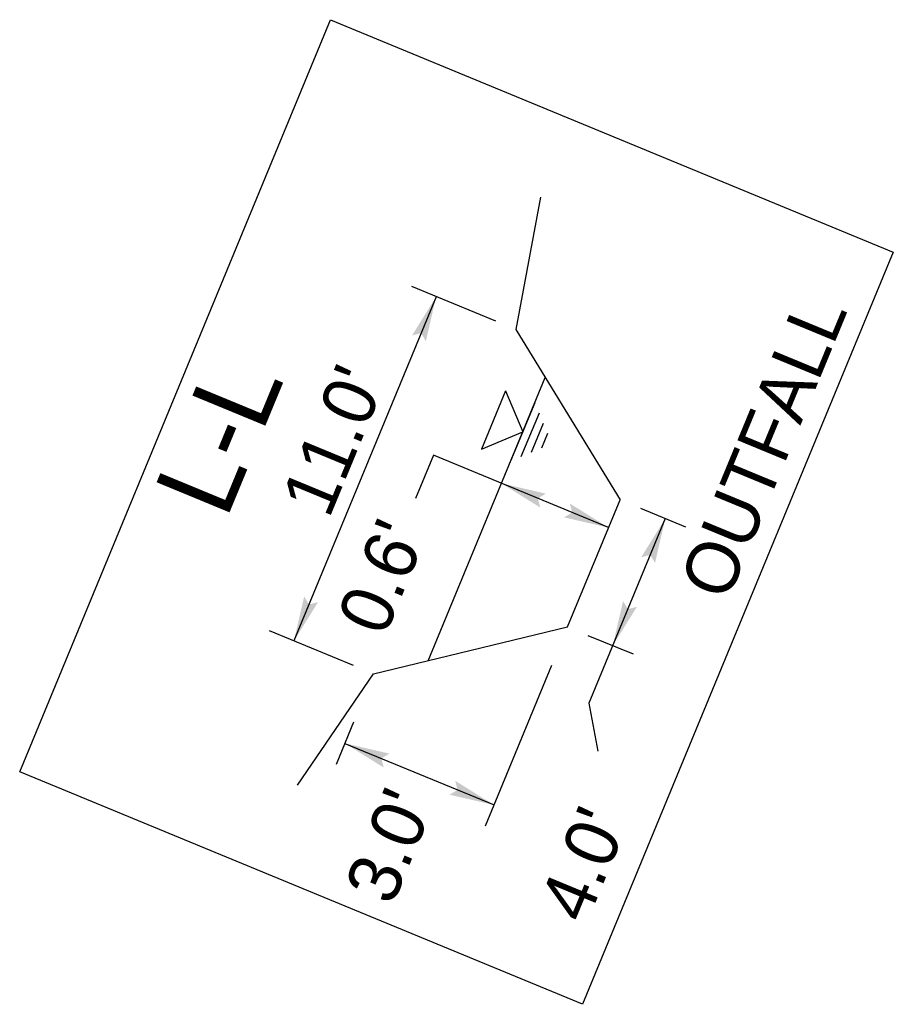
# Model space of a CAD drawing. Extents: x 1160024 to 2574774, y 200346 to 1150377.
# Tile 90 of 118: x 2483652 to 2483735, y 367918 to 368011. Entities that reach past the tile are written whole.
import ezdxf
from ezdxf.enums import TextEntityAlignment as Align

# ---------------------------------------------------------------- set-up
doc = ezdxf.new("R2010")
doc.units = 0
doc.header["$MEASUREMENT"] = 0
doc.layers.add('Exist Plan Preparation Drainage Notes Label', color=31, linetype='Continuous', lineweight=30)
doc.styles.add('Style-GEOMETRICFUTURA_211_M_L', font='GEOMETRICFUTURA_211_M_L.shx')

# ---------------------------------------------------------------- blocks, each defined once
blk = doc.blocks.new('EXIST WATER SURFACE_3')
at = {"layer": 'Exist Plan Preparation Drainage Notes Label'}
for p, q in [((4, 4), (-4, 4)), ((-4, 4), (0, 0)), ((4, 4), (0, 0)), ((4, 0), (-4, 0)), ((3, -1), (-3, -1)), ((2, -2), (-2, -2)), ((1, -3), (-1, -3))]:
    blk.add_line(p, q, dxfattribs=at)
blk.add_point((0, 0), dxfattribs=at)
blk = doc.blocks.new('PROP TERMINATOR ARROW_30')
at = {"layer": 'Exist Plan Preparation Drainage Notes Label'}
blk.add_solid([(-5.71, 0.95), (0, 0), (-5, 0), (-5.71, -0.95)], dxfattribs=at)
blk = doc.blocks.new('PROP TERMINATOR ARROW_31')
at = {"layer": 'Exist Plan Preparation Drainage Notes Label'}
blk.add_solid([(-5.71, 0.95), (0, 0), (-5, 0), (-5.71, -0.95)], dxfattribs=at)
blk = doc.blocks.new('PROP TERMINATOR ARROW_32')
at = {"layer": 'Exist Plan Preparation Drainage Notes Label', "extrusion": (0, 0, -1)}
blk.add_solid([(5.71, 0.95), (0, 0), (5, 0), (5.71, -0.95)], dxfattribs=at)
blk = doc.blocks.new('PROP TERMINATOR ARROW_33')
at = {"layer": 'Exist Plan Preparation Drainage Notes Label', "extrusion": (0, 0, -1)}
blk.add_solid([(5.71, 0.95), (0, 0), (5, 0), (5.71, -0.95)], dxfattribs=at)
blk = doc.blocks.new('PROP TERMINATOR ARROW_34')
at = {"layer": 'Exist Plan Preparation Drainage Notes Label', "extrusion": (0, 0, -1)}
blk.add_solid([(5.71, 0.95), (0, 0), (5, 0), (5.71, -0.95)], dxfattribs=at)
blk = doc.blocks.new('PROP TERMINATOR ARROW_35')
at = {"layer": 'Exist Plan Preparation Drainage Notes Label'}
blk.add_solid([(-5.71, 0.95), (0, 0), (-5, 0), (-5.71, -0.95)], dxfattribs=at)
blk = doc.blocks.new('PROP TERMINATOR ARROW_36')
at = {"layer": 'Exist Plan Preparation Drainage Notes Label', "extrusion": (0, 0, -1)}
blk.add_solid([(5.71, 0.95), (0, 0), (5, 0), (5.71, -0.95)], dxfattribs=at)
blk = doc.blocks.new('PROP TERMINATOR ARROW_37')
at = {"layer": 'Exist Plan Preparation Drainage Notes Label'}
blk.add_solid([(-5.71, 0.95), (0, 0), (-5, 0), (-5.71, -0.95)], dxfattribs=at)

msp = doc.modelspace()

# ---------------------------------------------------------------- linework, layer by layer
at = {"layer": 'Exist Plan Preparation Drainage Notes Label'}
for p, q in [((2483701.408, 367994.585), (2483699.059, 367981.991)), ((2483697.147, 367982.781), (2483689.167, 367986.078)), ((2483691.484, 367985.121), (2483677.962, 367952.398)), ((2483699.059, 367981.991), (2483708.968, 367965.813)), ((2483690.721, 367950.522), (2483701.845, 367977.443)), ((2483703.976, 367953.732), (2483708.968, 367965.813)), ((2483710.907, 367965.012), (2483715.195, 367963.24)), ((2483683.626, 367950.058), (2483675.645, 367953.355)), ((2483685.538, 367949.268), (2483703.976, 367953.732)), ((2483705.915, 367952.93), (2483710.203, 367951.159)), ((2483702.457, 367950.055), (2483696.153, 367934.8)), ((2483678.311, 367938.689), (2483685.538, 367949.268)), ((2483683.638, 367944.671), (2483681.979, 367940.657)), ((2483682.809, 367942.664), (2483696.982, 367936.807))]:
    msp.add_line(p, q, dxfattribs=at)
at = {"layer": 'Exist Plan Preparation Drainage Notes Label', "flags": 128}
msp.add_lwpolyline([(2483651.896, 367939.968), (2483681.433, 368011.449), (2483734.937, 367989.341), (2483705.4, 367917.86), (2483651.896, 367939.968)], close=True, dxfattribs=at)
for points in [[(2483707.875, 367963.167), (2483691.218, 367970.05), (2483689.521, 367965.944)], [(2483713.264, 367964.038), (2483706.006, 367946.473), (2483706.857, 367941.917)]]:
    msp.add_lwpolyline(points, dxfattribs=at)

# ---------------------------------------------------------------- block references
at = {"layer": 'Exist Plan Preparation Drainage Notes Label'}
for name, p, xscale, yscale, zscale, rotation in [('PROP TERMINATOR ARROW_34', (2483691.484, 367985.121), 0.7499999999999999, 0.7499999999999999, 0.7499999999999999, 67.54874021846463), ('EXIST WATER SURFACE_3', (2483699.706, 367972.268), 0.7499999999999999, 0.7499999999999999, 0.7499999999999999, 67.54874021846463), ('PROP TERMINATOR ARROW_33', (2483697.686, 367967.377), 0.75, 0.75, 0.75, 157.5487402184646), ('PROP TERMINATOR ARROW_32', (2483707.875, 367963.167), 0.7499999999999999, 0.7499999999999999, 0.7499999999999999, 337.5487402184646), ('PROP TERMINATOR ARROW_30', (2483713.264, 367964.038), 0.7499999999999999, 0.7499999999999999, 0.7499999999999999, 67.54874021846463), ('PROP TERMINATOR ARROW_35', (2483677.962, 367952.398), 0.75, 0.75, 0.75, 247.5487402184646), ('PROP TERMINATOR ARROW_31', (2483708.272, 367951.956), 0.75, 0.75, 0.75, 247.5487402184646), ('PROP TERMINATOR ARROW_36', (2483682.809, 367942.664), 0.75, 0.75, 0.75, 157.5487402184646), ('PROP TERMINATOR ARROW_37', (2483696.982, 367936.807), 0.7499999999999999, 0.7499999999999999, 0.7499999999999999, 337.5487402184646)]:
    msp.add_blockref(name, p, dxfattribs=dict(at, xscale=xscale, yscale=yscale, zscale=zscale, rotation=rotation))

# ---------------------------------------------------------------- texts
at = {"layer": 'Exist Plan Preparation Drainage Notes Label', "style": 'Style-GEOMETRICFUTURA_211_M_L'}
for s, height, p in [('OUTFALL', 5, (2483714.519, 367957.927)), ("11.0'", 5, (2483676.659, 367965.822)), ('L-L', 7.5, (2483664.597, 367966.722)), ("0.6'", 5, (2483681.963, 367954.589)), ("3.0'", 5, (2483682.68, 367929.025)), ("4.0'", 5, (2483701.114, 367927.269))]:
    msp.add_text(s, height=height, rotation=67.54874, dxfattribs=at).set_placement(p, align=Align.TOP_LEFT)

doc.saveas('drawing.dxf')
